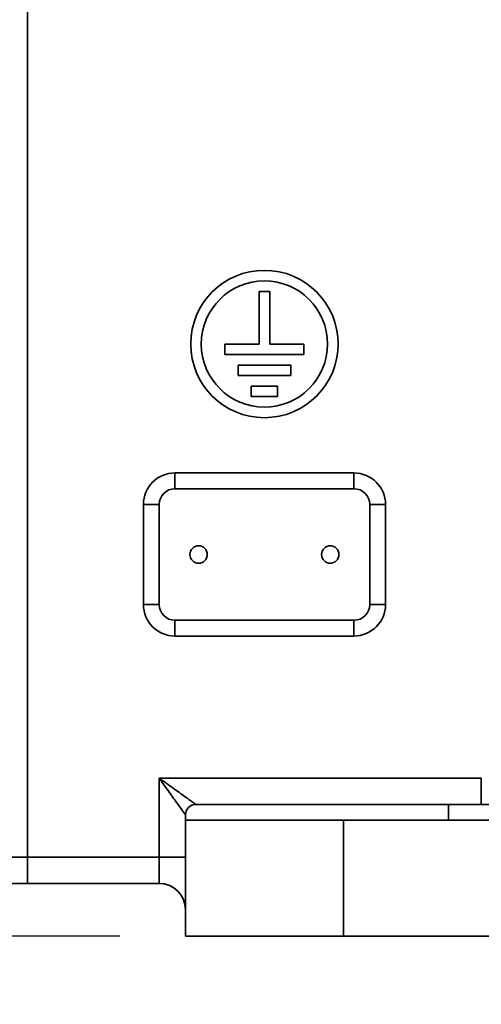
# Model space of a CAD drawing. Header units: millimetres. Extents: x -8713 to 3261, y -18743 to -8704.
# Tile 71 of 156: x -4504 to -4416, y -12676 to -12489. Entities that reach past the tile are written whole.
import ezdxf

# ---------------------------------------------------------------- set-up
doc = ezdxf.new("R2010")
doc.units = ezdxf.units.MM
doc.header["$LTSCALE"] = 10
doc.header["$PDSIZE"] = -1
doc.linetypes.add('CENTER2', pattern=[1.125, 0.75, -0.125, 0.125, -0.125])
doc.layers.get('Defpoints').update_dxf_attribs({"true_color": 0x5e5e5e})
doc.layers.add('细实线层', color=7, linetype='Continuous')
doc.dimstyles.new('ISO-25', dxfattribs={"dimscale": 20, "dimtxt": 4, "dimasz": 3.05, "dimexe": 3, "dimexo": 0.625, "dimtad": 1, "dimdec": 0, "dimtxsty": 'Standard', "dimcen": 2.5, "dimclrd": 1, "dimclre": 1, "dimclrt": 4, "dimadec": 1, "dimazin": 2, "dimtfac": 1, "dimtdec": 0, "dimtmove": 0, "dimatfit": 0, "dimfxl": 1, "dimarcsym": 0})

# ---------------------------------------------------------------- blocks, each defined once
blk = doc.blocks.new('*D175')
at = {"color": 1, "lineweight": -2, "transparency": 16777216}
for p, q in [((-4239.51, -12173.12), (-4663.16, -12173.12)), ((-4603.16, -12602.12), (-4603.16, -12234.12)), ((-4485.08, -12663.12), (-4663.16, -12663.12))]:
    blk.add_line(p, q, dxfattribs=at)
at = {"color": 1, "lineweight": 20, "transparency": 16777216}
for points in [[(-4613.33, -12234.12), (-4593, -12234.12), (-4603.16, -12173.12)], [(-4613.33, -12602.12), (-4593, -12602.12), (-4603.16, -12663.12)]]:
    blk.add_solid(points, dxfattribs=at)
at = {"layer": 'Defpoints', "color": 0, "lineweight": 20, "transparency": 16777216}
for p in [(-4603.16, -12173.12), (-4227.01, -12173.12), (-4472.58, -12663.12)]:
    blk.add_point(p, dxfattribs=at)
at = {"color": 4, "transparency": 16777216, "insert": (-4656.11, -12418.12), "char_height": 80, "attachment_point": 5, "rotation": 90}
blk.add_mtext('490', dxfattribs=at)
blk = doc.blocks.new('*D182')
at = {"color": 1, "lineweight": -2, "transparency": 16777216}
for p, q in [((-6048.35, -12185.62), (-6048.35, -14279.02)), ((-4272.58, -12682.54), (-4272.58, -14279.02)), ((-4333.58, -14219.02), (-5987.35, -14219.02))]:
    blk.add_line(p, q, dxfattribs=at)
at = {"color": 1, "lineweight": 20, "transparency": 16777216}
for points in [[(-5987.35, -14208.86), (-5987.35, -14229.19), (-6048.35, -14219.02)], [(-4333.58, -14208.86), (-4333.58, -14229.19), (-4272.58, -14219.02)]]:
    blk.add_solid(points, dxfattribs=at)
at = {"layer": 'Defpoints', "color": 0, "lineweight": 20, "transparency": 16777216}
for p in [(-6048.35, -12173.12), (-4272.58, -12670.04), (-6048.35, -14219.02)]:
    blk.add_point(p, dxfattribs=at)
at = {"color": 4, "transparency": 16777216, "insert": (-5160.46, -14166.52), "char_height": 80, "attachment_point": 5}
blk.add_mtext('1776', dxfattribs=at)
blk = doc.blocks.new('*D184')
at = {"color": 1, "lineweight": -2, "transparency": 16777216}
for p, q in [((-5154.23, -12185.62), (-5154.23, -12942.02)), ((-4272.58, -12682.54), (-4272.58, -12942.02)), ((-4333.58, -12882.02), (-5093.23, -12882.02))]:
    blk.add_line(p, q, dxfattribs=at)
at = {"color": 1, "lineweight": 20, "transparency": 16777216}
for points in [[(-5093.23, -12871.85), (-5093.23, -12892.18), (-5154.23, -12882.02)], [(-4333.58, -12871.85), (-4333.58, -12892.18), (-4272.58, -12882.02)]]:
    blk.add_solid(points, dxfattribs=at)
at = {"layer": 'Defpoints', "color": 0, "lineweight": 20, "transparency": 16777216}
for p in [(-5154.23, -12173.12), (-4272.58, -12670.04), (-5154.23, -12882.02)]:
    blk.add_point(p, dxfattribs=at)
at = {"color": 4, "transparency": 16777216, "insert": (-4713.4, -12829.52), "char_height": 80, "attachment_point": 5}
blk.add_mtext('882', dxfattribs=at)
blk = doc.blocks.new('*D221')
at = {"color": 1, "linetype": 'CENTER2', "lineweight": -2, "transparency": 16777216}
blk.add_line((-4897.24, -12284.28), (-5742.4, -12404), dxfattribs=at)
blk.add_arc((-4714.68, -12258.42), 977.98, 191.63692, 265.91013, dxfattribs=at)
at = {"color": 1, "linetype": 'CENTER2', "lineweight": 20, "transparency": 16777216}
for points in [[(-5682.58, -12457.42), (-5662.54, -12453.94), (-5683, -12395.58)], [(-4784.03, -13223.74), (-4784.84, -13244.06), (-4723.48, -13236.35)]]:
    blk.add_solid(points, dxfattribs=at)
at = {"layer": 'Defpoints', "color": 0, "linetype": 'CENTER2', "lineweight": 20, "transparency": 16777216}
for p in [(-4112.58, -12173.12), (-4884.87, -12282.52), (-4714.91, -12283.78), (-5513.8, -12822.2), (-4725.19, -13425.42)]:
    blk.add_point(p, dxfattribs=at)
at = {"color": 4, "linetype": 'CENTER2', "lineweight": 20, "transparency": 16777216, "insert": (-5324.61, -12954.48), "char_height": 80, "attachment_point": 5, "rotation": 318.7735}
blk.add_mtext('82%%D', dxfattribs=at)

msp = doc.modelspace()

# ---------------------------------------------------------------- linework, layer by layer
at = {"color": 7, "linetype": 'Continuous', "lineweight": 35}
for p, q in [((-4502.58, -12478.12), (-4502.58, -12648.12)), ((-4502.58, -12648.12), (-4505.58, -12648.12)), ((-4502.58, -12653.12), (-4502.58, -12648.12)), ((-4505.58, -12653.12), (-4502.58, -12653.12))]:
    msp.add_line(p, q, dxfattribs=at)
at = {"color": 4}
for radius, start, end in [(1935.77, 290, 188), (1041.65, 110.71416, 237.28584)]:
    msp.add_arc((-4112.58, -12173.12), radius, start, end, dxfattribs=at)
at = {"layer": '细实线层', "linetype": 'Continuous', "lineweight": 35}
for p, q in [((-4502.58, -12648.12), (-4502.58, -12478.12)), ((-4458.58, -12540.62), (-4458.58, -12550.62)), ((-4456.58, -12540.62), (-4458.58, -12540.62)), ((-4456.58, -12550.62), (-4456.58, -12540.62)), ((-4458.58, -12550.62), (-4465.08, -12550.62)), ((-4465.08, -12550.62), (-4465.08, -12552.62)), ((-4450.08, -12550.62), (-4456.58, -12550.62)), ((-4450.08, -12552.62), (-4450.08, -12550.62)), ((-4465.08, -12552.62), (-4450.08, -12552.62)), ((-4452.58, -12554.62), (-4462.58, -12554.62)), ((-4462.58, -12554.62), (-4462.58, -12556.62)), ((-4452.58, -12556.62), (-4452.58, -12554.62)), ((-4462.58, -12556.62), (-4452.58, -12556.62)), ((-4455.08, -12558.62), (-4460.08, -12558.62)), ((-4460.08, -12558.62), (-4460.08, -12560.62)), ((-4455.08, -12560.62), (-4455.08, -12558.62)), ((-4460.08, -12560.62), (-4455.08, -12560.62)), ((-4474.58, -12578.12), (-4474.58, -12575.12)), ((-4474.58, -12575.12), (-4440.58, -12575.12)), ((-4440.58, -12578.12), (-4440.58, -12575.12)), ((-4440.58, -12578.12), (-4474.58, -12578.12)), ((-4480.58, -12600.12), (-4480.58, -12581.12)), ((-4480.58, -12581.12), (-4477.58, -12581.12)), ((-4477.58, -12581.12), (-4477.58, -12600.12)), ((-4437.58, -12600.12), (-4437.58, -12581.12)), ((-4437.58, -12581.12), (-4434.58, -12581.12)), ((-4434.58, -12581.12), (-4434.58, -12600.12)), ((-4480.58, -12600.12), (-4477.58, -12600.12)), ((-4437.58, -12600.12), (-4434.58, -12600.12)), ((-4474.58, -12603.12), (-4440.58, -12603.12)), ((-4474.58, -12606.12), (-4474.58, -12603.12)), ((-4440.58, -12606.12), (-4440.58, -12603.12)), ((-4440.58, -12606.12), (-4474.58, -12606.12)), ((-4416.38, -12633.12), (-4477.58, -12633.12)), ((-4477.58, -12633.12), (-4477.58, -12648.12)), ((-4416.38, -12633.12), (-4416.38, -12638.12)), ((-4422.58, -12638.12), (-4470.58, -12638.12)), ((-4422.58, -12641.12), (-4422.58, -12638.12)), ((-4387.58, -12638.12), (-4422.58, -12638.12)), ((-4472.58, -12640.12), (-4472.58, -12641.12)), ((-4472.58, -12641.12), (-4472.58, -12663.12)), ((-4442.58, -12641.12), (-4472.58, -12641.12)), ((-4442.58, -12663.12), (-4442.58, -12641.12)), ((-4390.86, -12641.12), (-4442.58, -12641.12)), ((-4477.58, -12648.12), (-4502.58, -12648.12)), ((-4502.58, -12653.12), (-4502.58, -12648.12)), ((-4472.58, -12648.12), (-4477.58, -12648.12)), ((-4477.58, -12653.12), (-4477.58, -12648.12)), ((-4502.58, -12653.12), (-4477.58, -12653.12)), ((-4472.87, -12656.46), (-4472.94, -12656.25)), ((-4442.58, -12663.12), (-4472.58, -12663.12)), ((-4390.86, -12663.12), (-4442.58, -12663.12))]:
    msp.add_line(p, q, dxfattribs=at)
for centre, radius in [((-4457.58, -12550.62), 14), ((-4457.58, -12550.62), 12), ((-4470.08, -12590.62), 1.65), ((-4445.08, -12590.62), 1.65)]:
    msp.add_circle(centre, radius, dxfattribs=at)
for centre, radius, start, end in [((-4474.58, -12581.12), 6, 90, 180), ((-4440.58, -12581.12), 6, 0, 90), ((-4474.58, -12581.12), 3, 90, 180), ((-4440.58, -12581.12), 3, 0, 90), ((-4474.58, -12600.12), 6, 180, 270), ((-4474.58, -12600.12), 3, 180, 270), ((-4440.58, -12600.12), 3, 270, 0), ((-4440.58, -12600.12), 6, 270, 0), ((-4470.58, -12640.12), 2, 90, 180), ((-4477.58, -12658.12), 5, 0, 90)]:
    msp.add_arc(centre, radius, start, end, dxfattribs=at)
for points, knots in [([(-4470.58, -12638.12), (-4470.6, -12638.11), (-4470.66, -12638.07), (-4471.08, -12637.77), (-4471.74, -12637.3), (-4472.98, -12636.41), (-4474.96, -12634.99), (-4476.68, -12633.77), (-4477.58, -12633.12)], [0, 0, 0, 0, 0.087798, 0.183916, 0.292374, 0.418016, 0.694245, 1, 1, 1, 1]), ([(-4477.58, -12633.12), (-4476.93, -12634.02), (-4475.71, -12635.74), (-4474.29, -12637.72), (-4473.41, -12638.96), (-4472.93, -12639.62), (-4472.63, -12640.04), (-4472.6, -12640.1), (-4472.58, -12640.12)], [0, 0, 0, 0, 0.305778, 0.582027, 0.707397, 0.816489, 0.912482, 1, 1, 1, 1])]:
    msp.add_open_spline(points, degree=3, knots=knots, dxfattribs=at)

# ---------------------------------------------------------------- dimensions: what is measured, and where the dimension line sits
for base, p2, picture, middle in [((-6048.35, -14219.02), (-6048.35, -12173.12), '*D182', (-5160.46, -14166.52)), ((-5154.23, -12882.02), (-5154.23, -12173.12), '*D184', (-4713.4, -12829.52))]:
    dim = msp.add_linear_dim(base=base, p1=(-4272.58, -12670.04), p2=p2, dimstyle='ISO-25')
    dim.commit()
    dim.dimension.update_dxf_attribs({"geometry": picture, "text_midpoint": middle})
at = {"linetype": 'CENTER2', "lineweight": 20}
dim = msp.add_angular_dim_2l(base=(-5513.8, -12822.2), line1=((-4884.87, -12282.52), (-4112.58, -12173.12)), line2=((-4725.19, -13425.42), (-4714.91, -12283.78)), text='82%%D', dimstyle='ISO-25', dxfattribs=at)
dim.commit()
dim.dimension.update_dxf_attribs({"geometry": '*D221', "text_midpoint": (-5324.61, -12954.48)})
dim = msp.add_linear_dim(base=(-4603.16, -12173.12), p1=(-4472.58, -12663.12), p2=(-4227.01, -12173.12), angle=90, dimstyle='ISO-25')
dim.commit()
dim.dimension.update_dxf_attribs({"geometry": '*D175', "text_midpoint": (-4656.11, -12418.12)})

doc.saveas('drawing.dxf')
